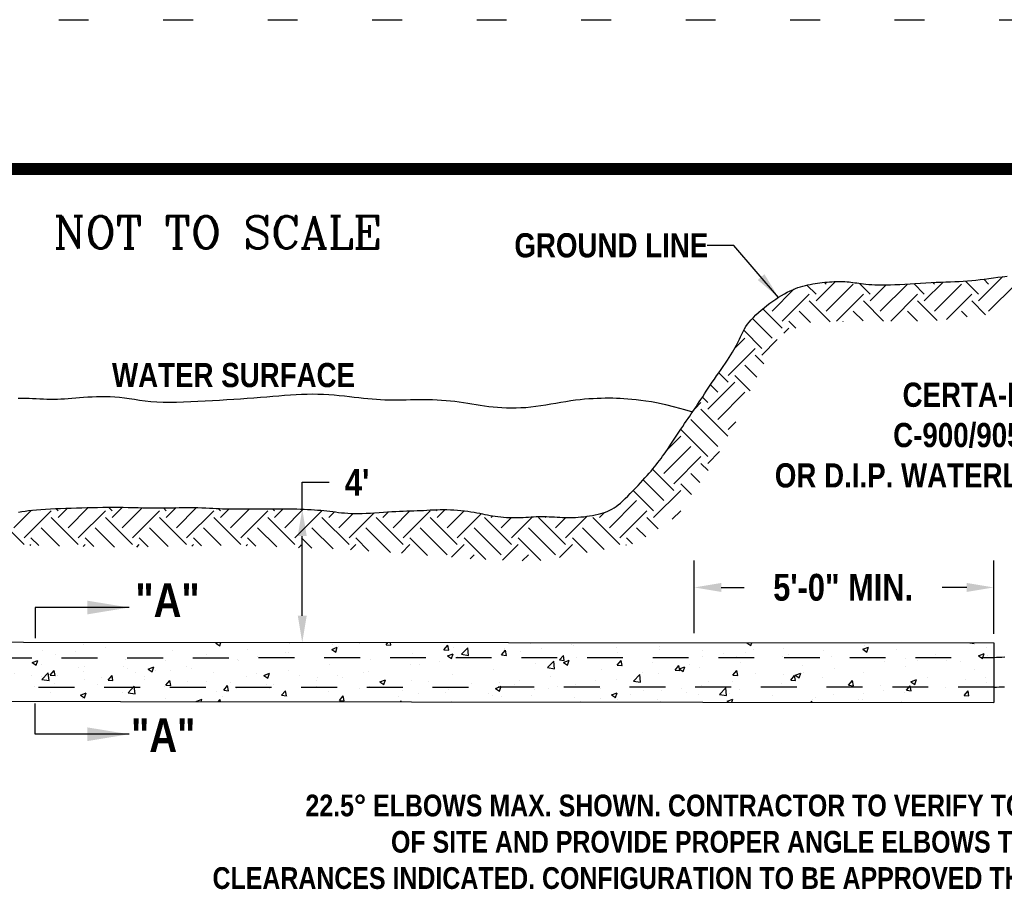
# Model space of a CAD drawing. Header units: feet. Extents: x -0.2 to 9, y 0.5 to 11.5.
# Tile 173 of 174: x 3.9 to 7.2, y 8.5 to 11.5. Entities that reach past the tile are written whole.
import ezdxf

# ---------------------------------------------------------------- set-up
doc = ezdxf.new("R2010")
doc.units = ezdxf.units.FT
doc.header["$MEASUREMENT"] = 0
for name, pattern in [('ACAD_ISO02W100', [15, 12, -3]), ('DOT2', [0.125, 0, -0.125]), ('PHANTOM2', [1.25, 0.625, -0.125, 0.125, -0.125, 0.125, -0.125])]:
    doc.linetypes.add(name, pattern=pattern)
doc.layers.get('0').update_dxf_attribs({"linetype": 'CONTINUOUS'})
doc.layers.get('DEFPOINTS').update_dxf_attribs({"linetype": 'CONTINUOUS'})
for name, color, linetype in [('BORDER', 7, 'CONTINUOUS'), ('CONCRETE', 7, 'CONTINUOUS'), ('CREEKS', 7, 'CONTINUOUS'), ('DIMENSIONS', 7, 'CONTINUOUS'), ('EARTH', 7, 'CONTINUOUS'), ('PIPE6', 7, 'PHANTOM2'), ('TEXT', 7, 'CONTINUOUS')]:
    doc.layers.add(name, color=color, linetype=linetype)
doc.styles.add('ROMANS', font='romans.shx')
doc.styles.add('STYLE3', font='romanc.shx')
doc.styles.add('TECHNICAL', font='techb___.ttf')
doc.dimstyles.new('DIMFALT', dxfattribs={"dimtxt": 0.18, "dimasz": 0.18, "dimexe": 0.18, "dimexo": 0.0625, "dimgap": 0.09, "dimtad": 0, "dimdec": 4, "dimzin": 0, "dimdsep": 46, "dimtxsty": 'ROMANS', "dimcen": 0.09, "dimadec": 0, "dimazin": 0, "dimtfac": 1, "dimtdec": 4, "dimtofl": 0, "dimtmove": 2, "dimatfit": 3, "dimfxl": 1, "dimtolj": 1, "dimtzin": 0, "dimarcsym": 0})
doc.dimstyles.get("Standard").update_dxf_attribs({"dimtxt": 0.18, "dimasz": 0.18, "dimexe": 0.18, "dimexo": 0.0625, "dimgap": 0.09, "dimtad": 0, "dimtih": 1, "dimtoh": 1, "dimdec": 4, "dimzin": 0, "dimdsep": 46, "dimtxsty": 'Standard', "dimcen": 0.09, "dimadec": 0, "dimazin": 0, "dimtfac": 1, "dimtdec": 4, "dimtofl": 0, "dimtmove": 0, "dimatfit": 3, "dimfxl": 1, "dimtolj": 1, "dimtzin": 0, "dimarcsym": 0})

# ---------------------------------------------------------------- blocks, each defined once
blk = doc.blocks.new('*X0')
at = {"color": 0}
for p, q in [((19.6487, 13.2583), (19.5973, 13.3096)), ((19.6487, 13.2317), (19.7441, 13.3271)), ((19.6885, 13.298), (19.6694, 13.3172)), ((18.84, 13.192), (18.926, 13.278)), ((19.0123, 13.2583), (18.9768, 13.2938)), ((19.0123, 13.2317), (19.0883, 13.3077)), ((19.0521, 13.298), (19.0454, 13.3047)), ((19.0521, 13.192), (19.1582, 13.298)), ((19.2245, 13.2583), (19.182, 13.3007)), ((19.2245, 13.2317), (19.2876, 13.2948)), ((19.2642, 13.192), (19.3703, 13.298)), ((19.4366, 13.2583), (19.3953, 13.2996)), ((19.4366, 13.2317), (19.5108, 13.3059)), ((19.4764, 13.298), (19.4703, 13.3041)), ((19.4764, 13.192), (19.5824, 13.298)), ((19.6885, 13.192), (19.7946, 13.298)), ((18.8798, 13.1522), (18.9858, 13.2583)), ((19.0676, 13.15), (18.9858, 13.2317)), ((19.0919, 13.1522), (19.1979, 13.2583)), ((19.2767, 13.153), (19.1979, 13.2317)), ((19.3048, 13.1529), (19.4101, 13.2583)), ((19.4869, 13.1549), (19.4101, 13.2317)), ((19.5236, 13.1596), (19.6222, 13.2583)), ((19.6761, 13.1779), (19.6222, 13.2317)), ((18.8798, 13.1257), (18.804, 13.2014)), ((18.84, 13.0859), (18.7629, 13.163)), ((18.9908, 13.1472), (18.946, 13.192)), ((19.1968, 13.1533), (19.1582, 13.192)), ((19.4097, 13.1526), (19.3703, 13.192)), ((19.6045, 13.1699), (19.5824, 13.192)), ((18.8002, 13.0461), (18.7292, 13.1171)), ((18.8861, 13.1055), (18.9063, 13.1257)), ((18.9335, 13.1249), (18.9063, 13.1522)), ((19.1188, 13.1518), (19.1184, 13.1522)), ((18.6935, 13.0454), (18.7339, 13.0859)), ((18.8002, 13.0196), (18.8607, 13.0801)), ((18.6676, 12.9401), (18.7737, 13.0461)), ((18.808, 12.9853), (18.7737, 13.0196)), ((18.7802, 12.9335), (18.7339, 12.9798)), ((18.6676, 12.9135), (18.6312, 12.9499)), ((18.7548, 12.8794), (18.6941, 12.9401)), ((18.5881, 12.8075), (18.6941, 12.9135)), ((18.6278, 12.8738), (18.5988, 12.9028)), ((18.5881, 12.834), (18.5671, 12.8549)), ((18.6278, 12.7677), (18.7339, 12.8738)), ((18.537, 12.8094), (18.5616, 12.834)), ((18.6672, 12.7018), (18.5616, 12.8075)), ((18.6278, 12.6616), (18.5218, 12.7677)), ((18.6676, 12.7279), (18.6977, 12.7581)), ((18.4277, 12.6471), (18.482, 12.7014)), ((18.5881, 12.6219), (18.482, 12.7279)), ((18.4157, 12.5556), (18.5218, 12.6616)), ((18.4555, 12.5158), (18.5616, 12.6219)), ((18.5881, 12.5953), (18.6347, 12.6419)), ((18.5893, 12.5676), (18.5616, 12.5953)), ((18.4555, 12.4893), (18.3721, 12.5727)), ((18.5571, 12.5202), (18.5218, 12.5556)), ((18.4157, 12.4495), (18.3346, 12.5306)), ((18.5249, 12.4729), (18.482, 12.5158)), ((18.3759, 12.4097), (18.2963, 12.4893)), ((18.3759, 12.3832), (18.482, 12.4893)), ((16.0823, 12.3434), (16.1611, 12.4223)), ((16.2546, 12.4097), (16.2407, 12.4237)), ((16.2546, 12.3832), (16.2947, 12.4233)), ((16.2944, 12.3434), (16.3726, 12.4216)), ((16.4667, 12.3832), (16.5054, 12.4219)), ((16.5065, 12.3434), (16.5851, 12.422)), ((18.2036, 12.3434), (18.3096, 12.4495)), ((15.9099, 12.2771), (15.8038, 12.3832)), ((15.8701, 12.3434), (15.9385, 12.4118)), ((15.9099, 12.3037), (16.016, 12.4097)), ((16.122, 12.2771), (16.016, 12.3832)), ((16.0425, 12.4097), (16.034, 12.4182)), ((16.0425, 12.3832), (16.0791, 12.4198)), ((16.122, 12.3037), (16.2281, 12.4097)), ((16.3342, 12.2771), (16.2281, 12.3832)), ((16.3342, 12.3037), (16.4402, 12.4097)), ((16.5463, 12.2771), (16.4402, 12.3832)), ((16.4667, 12.4097), (16.4552, 12.4213)), ((16.5463, 12.3037), (16.6524, 12.4097)), ((16.7584, 12.2771), (16.6524, 12.3832)), ((16.6789, 12.4097), (16.6701, 12.4186)), ((16.6789, 12.3832), (16.7129, 12.4173)), ((16.7187, 12.3434), (16.7928, 12.4176)), ((16.7584, 12.3037), (16.8645, 12.4097)), ((16.9706, 12.2771), (16.8645, 12.3832)), ((16.891, 12.4097), (16.8833, 12.4175)), ((16.891, 12.3832), (16.9251, 12.4173)), ((16.9308, 12.3434), (16.9967, 12.4093)), ((16.9957, 12.3288), (17.0766, 12.4097)), ((16.9967, 12.4093), (17.0034, 12.416)), ((17.1827, 12.2771), (17.0766, 12.3832)), ((17.1031, 12.3832), (17.1254, 12.4055)), ((17.1429, 12.3434), (17.1985, 12.3991)), ((17.1827, 12.3037), (17.2807, 12.4017)), ((17.3948, 12.2771), (17.2888, 12.3832)), ((17.3153, 12.3832), (17.3378, 12.4057)), ((17.3551, 12.3434), (17.421, 12.4094)), ((17.3948, 12.3037), (17.5009, 12.4097)), ((17.607, 12.2771), (17.5009, 12.3832)), ((17.5274, 12.4097), (17.5233, 12.4139)), ((17.5274, 12.3832), (17.5587, 12.4145)), ((17.5672, 12.3434), (17.6332, 12.4095)), ((17.607, 12.3037), (17.7017, 12.3984)), ((17.8191, 12.2771), (17.713, 12.3832)), ((17.7395, 12.3832), (17.7462, 12.3899)), ((17.7793, 12.3434), (17.8189, 12.383)), ((17.8191, 12.3037), (17.9015, 12.3861)), ((18.0312, 12.2771), (17.9252, 12.3832)), ((17.9517, 12.3832), (17.9554, 12.3869)), ((17.9914, 12.3434), (18.0316, 12.3836)), ((18.0312, 12.3037), (18.1159, 12.3883)), ((18.2434, 12.2771), (18.1373, 12.3832)), ((18.1638, 12.3832), (18.1839, 12.4033)), ((18.2434, 12.3037), (18.3494, 12.4097)), ((18.3934, 12.3392), (18.3494, 12.3832)), ((18.4491, 12.3768), (18.482, 12.4098)), ((16.0479, 12.2717), (15.9762, 12.3434)), ((16.264, 12.2677), (16.1883, 12.3434)), ((16.4743, 12.2696), (16.4005, 12.3434)), ((16.6824, 12.2736), (16.6126, 12.3434)), ((16.9003, 12.2679), (16.8247, 12.3434)), ((16.9706, 12.3037), (16.9957, 12.3288)), ((17.12, 12.2603), (17.0369, 12.3434)), ((17.3457, 12.2467), (17.249, 12.3434)), ((17.5672, 12.2374), (17.4611, 12.3434)), ((17.7793, 12.2374), (17.6733, 12.3434)), ((17.9914, 12.2374), (17.8854, 12.3434)), ((18.1829, 12.2581), (18.0975, 12.3434)), ((18.3459, 12.3072), (18.3096, 12.3434)), ((15.9331, 12.2738), (15.9364, 12.2771)), ((15.9669, 12.2732), (15.9364, 12.3037)), ((16.1414, 12.27), (16.1486, 12.2771)), ((16.183, 12.2692), (16.1486, 12.3037)), ((16.3508, 12.2672), (16.3607, 12.2771)), ((16.3962, 12.2681), (16.3607, 12.3037)), ((16.5671, 12.2714), (16.5728, 12.2771)), ((16.6044, 12.2721), (16.5728, 12.3037)), ((16.7799, 12.2721), (16.7849, 12.2771)), ((16.8179, 12.2707), (16.7849, 12.3037)), ((16.9849, 12.265), (16.9951, 12.2752)), ((16.9951, 12.2752), (16.9971, 12.2771)), ((17.0376, 12.2631), (16.9971, 12.3037)), ((17.1885, 12.2564), (17.2092, 12.2771)), ((17.2609, 12.252), (17.2092, 12.3037)), ((17.3877, 12.2435), (17.4213, 12.2771)), ((17.4899, 12.2351), (17.4213, 12.3037)), ((17.5838, 12.2274), (17.6335, 12.2771)), ((17.7188, 12.2184), (17.6335, 12.3037)), ((17.7844, 12.2159), (17.8456, 12.2771)), ((17.9346, 12.2147), (17.8456, 12.3037)), ((18.0078, 12.2272), (18.0577, 12.2771)), ((18.1158, 12.2456), (18.0577, 12.3037)), ((18.2683, 12.2756), (18.2699, 12.2771)), ((18.2929, 12.2806), (18.2699, 12.3037)), ((17.6573, 12.2214), (17.6733, 12.2374)), ((17.8611, 12.2131), (17.8854, 12.2374))]:
    blk.add_line(p, q, dxfattribs=at)
blk = doc.blocks.new('*X1')
at = {"color": 0}
for p, q in [((2.043, 7.9912), (2.043, 7.9912)), ((2.4787, 7.9974), (2.4896, 8.0016)), ((2.4787, 7.9974), (2.4937, 7.9873)), ((2.4937, 7.9873), (2.4984, 8.0016)), ((2.5028, 7.9928), (2.5028, 7.9928)), ((2.5482, 7.9916), (2.5565, 8.0015)), ((2.5482, 7.9916), (2.5662, 7.9901)), ((2.5662, 7.9901), (2.5641, 8.0015)), ((2.7634, 7.9728), (2.7779, 7.9901)), ((2.7814, 7.9712), (2.7779, 7.9901)), ((3.369, 7.9989), (3.369, 7.9989)), ((3.4314, 7.9975), (3.4314, 7.9975)), ((3.9646, 7.9927), (3.9646, 7.9927)), ((4.4554, 7.9981), (4.461, 8.0002)), ((4.4554, 7.9981), (4.4703, 7.988)), ((4.4688, 7.9987), (4.4688, 7.9987)), ((4.4703, 7.988), (4.4744, 8.0002)), ((4.7297, 7.9973), (4.7297, 7.9973)), ((4.8906, 7.9929), (4.8906, 7.9929)), ((4.9884, 7.9962), (4.9884, 7.9962)), ((5.0888, 7.9914), (5.0958, 7.9998)), ((5.0888, 7.9914), (5.1067, 7.9898)), ((5.1067, 7.9898), (5.1049, 7.9998)), ((5.3039, 7.9726), (5.3184, 7.9898)), ((5.3219, 7.971), (5.3184, 7.9898)), ((5.6246, 7.9956), (5.6246, 7.9956)), ((5.7795, 7.9924), (5.7795, 7.9924)), ((6.432, 7.9987), (6.4323, 7.9988)), ((6.432, 7.9987), (6.4469, 7.9886)), ((6.4469, 7.9886), (6.4503, 7.9988)), ((6.6464, 7.9986), (6.6464, 7.9986)), ((6.8698, 7.9893), (6.8698, 7.9893)), ((7.2618, 7.9983), (7.2773, 7.9959)), ((7.2773, 7.9959), (7.277, 7.9983)), ((1.9461, 7.9576), (1.9461, 7.9576)), ((2.0203, 7.9581), (2.0203, 7.9581)), ((2.1952, 7.9882), (2.1952, 7.9882)), ((2.1997, 7.9529), (2.1997, 7.9529)), ((2.2031, 7.9844), (2.2031, 7.9844)), ((2.2779, 7.9603), (2.2779, 7.9603)), ((2.3133, 7.9678), (2.3133, 7.9678)), ((2.3633, 7.9776), (2.3633, 7.9776)), ((2.4338, 7.9828), (2.4338, 7.9828)), ((2.5234, 7.9709), (2.5234, 7.9709)), ((2.617, 7.9824), (2.617, 7.9824)), ((2.6836, 7.9641), (2.6836, 7.9641)), ((2.7634, 7.9728), (2.7814, 7.9713)), ((2.8437, 7.9573), (2.8437, 7.9573)), ((2.9099, 7.9734), (2.9309, 7.9814)), ((2.9099, 7.9734), (2.9248, 7.9633)), ((2.9248, 7.9633), (2.9309, 7.9814)), ((2.9786, 7.954), (2.9931, 7.9712)), ((2.9786, 7.954), (2.9965, 7.9524)), ((2.9965, 7.9524), (2.9931, 7.9712)), ((3.0455, 7.9669), (3.0455, 7.9669)), ((3.1679, 7.9618), (3.1913, 7.9861)), ((3.1679, 7.9618), (3.1946, 7.9576)), ((3.1802, 7.974), (3.1802, 7.974)), ((3.1946, 7.9576), (3.1913, 7.9861)), ((3.1938, 7.9352), (3.2082, 7.9524)), ((3.1971, 7.9861), (3.1971, 7.9861)), ((3.2117, 7.9336), (3.2082, 7.9524)), ((3.2553, 7.9839), (3.2553, 7.9839)), ((3.2565, 7.9675), (3.2565, 7.9675)), ((3.341, 7.9494), (3.362, 7.9574)), ((3.3559, 7.9393), (3.362, 7.9574)), ((3.8106, 7.9716), (3.8106, 7.9716)), ((3.8577, 7.9553), (3.8577, 7.9553)), ((3.9328, 7.9652), (3.9328, 7.9652)), ((4.0464, 7.9801), (4.0464, 7.9801)), ((4.2938, 7.9686), (4.2938, 7.9686)), ((4.4224, 7.9556), (4.4224, 7.9556)), ((4.5739, 7.9748), (4.5739, 7.9748)), ((4.7156, 7.9628), (4.7156, 7.9628)), ((4.7239, 7.9614), (4.7239, 7.9614)), ((4.8865, 7.974), (4.9075, 7.9821)), ((4.8865, 7.974), (4.9014, 7.964)), ((4.9014, 7.964), (4.9075, 7.9821)), ((4.9133, 7.9863), (4.9133, 7.9863)), ((5.1874, 7.9603), (5.1874, 7.9603)), ((5.3039, 7.9726), (5.3219, 7.971)), ((5.3176, 7.95), (5.3386, 7.9581)), ((5.3326, 7.9399), (5.3386, 7.9581)), ((5.3415, 7.9814), (5.3415, 7.9814)), ((5.3693, 7.9561), (5.3927, 7.9804)), ((5.3693, 7.9561), (5.396, 7.9519)), ((5.396, 7.9519), (5.3927, 7.9804)), ((5.5191, 7.9537), (5.5336, 7.971)), ((5.5191, 7.9537), (5.537, 7.9522)), ((5.53, 7.978), (5.53, 7.978)), ((5.537, 7.9522), (5.5336, 7.971)), ((5.5908, 7.9676), (5.5908, 7.9676)), ((5.6659, 7.9775), (5.6659, 7.9775)), ((5.7848, 7.9888), (5.7848, 7.9888)), ((5.9449, 7.9821), (5.9449, 7.9821)), ((5.9507, 7.9636), (5.9507, 7.9636)), ((6.1051, 7.9753), (6.1051, 7.9753)), ((6.1065, 7.9861), (6.1065, 7.9861)), ((6.2652, 7.9685), (6.2652, 7.9685)), ((6.3433, 7.9587), (6.3433, 7.9587)), ((6.4254, 7.9618), (6.4254, 7.9618)), ((6.457, 7.9737), (6.457, 7.9737)), ((6.5673, 7.9792), (6.5673, 7.9792)), ((6.5855, 7.955), (6.5855, 7.955)), ((6.7183, 7.9701), (6.7183, 7.9701)), ((6.8631, 7.9747), (6.8841, 7.9828)), ((6.8631, 7.9747), (6.878, 7.9646)), ((6.878, 7.9646), (6.8841, 7.9827)), ((6.9891, 7.9734), (6.9891, 7.9734)), ((7.1344, 7.9549), (7.1344, 7.9549)), ((7.2943, 7.9507), (7.3153, 7.9587)), ((7.3092, 7.9406), (7.3153, 7.9587)), ((7.3239, 7.9799), (7.3239, 7.9799)), ((1.9351, 7.918), (1.9351, 7.918)), ((1.9724, 7.92), (1.9724, 7.92)), ((2.1062, 7.9509), (2.1062, 7.9509)), ((2.1246, 7.943), (2.1246, 7.943)), ((2.1264, 7.9411), (2.1264, 7.9411)), ((2.2664, 7.9441), (2.2664, 7.9441)), ((2.2671, 7.9223), (2.2671, 7.9223)), ((2.4265, 7.9373), (2.4265, 7.9373)), ((2.4421, 7.9523), (2.4421, 7.9523)), ((2.5867, 7.9306), (2.5867, 7.9306)), ((2.7357, 7.9233), (2.7357, 7.9233)), ((2.7468, 7.9238), (2.7468, 7.9238)), ((2.8021, 7.9242), (2.8021, 7.9242)), ((2.8772, 7.9341), (2.8772, 7.9341)), ((2.8915, 7.9458), (2.8915, 7.9458)), ((2.907, 7.917), (2.907, 7.917)), ((2.9908, 7.9491), (2.9908, 7.9491)), ((3.0039, 7.9506), (3.0039, 7.9506)), ((3.0815, 7.9374), (3.0815, 7.9374)), ((3.164, 7.9438), (3.164, 7.9438)), ((3.1938, 7.9352), (3.2117, 7.9336)), ((3.3241, 7.937), (3.3241, 7.937)), ((3.341, 7.9494), (3.3559, 7.9393)), ((3.409, 7.9163), (3.4234, 7.9336)), ((3.409, 7.9163), (3.4269, 7.9148)), ((3.4269, 7.9148), (3.4234, 7.9336)), ((3.4843, 7.9303), (3.4843, 7.9303)), ((3.4881, 7.9121), (3.5114, 7.9365)), ((3.5033, 7.9299), (3.5033, 7.9299)), ((3.5148, 7.908), (3.5114, 7.9365)), ((3.6444, 7.9235), (3.6444, 7.9235)), ((3.6548, 7.9491), (3.6548, 7.9491)), ((3.6682, 7.9303), (3.6682, 7.9303)), ((3.7721, 7.9253), (3.7932, 7.9334)), ((3.7721, 7.9253), (3.7871, 7.9153)), ((3.7871, 7.9153), (3.7932, 7.9334)), ((3.8046, 7.9167), (3.8046, 7.9167)), ((4.1188, 7.9386), (4.1188, 7.9386)), ((4.2683, 7.9345), (4.2683, 7.9345)), ((4.5351, 7.9365), (4.5351, 7.9365)), ((4.5406, 7.9328), (4.5406, 7.9328)), ((4.6102, 7.9464), (4.6102, 7.9464)), ((4.8801, 7.9186), (4.8801, 7.9186)), ((5.0316, 7.9378), (5.0316, 7.9378)), ((5.1801, 7.9179), (5.1801, 7.9179)), ((5.2126, 7.9178), (5.2126, 7.9178)), ((5.2877, 7.9277), (5.2877, 7.9277)), ((5.3176, 7.95), (5.3326, 7.9399)), ((5.355, 7.9479), (5.355, 7.9479)), ((5.4013, 7.9426), (5.4013, 7.9426)), ((5.6452, 7.9232), (5.6452, 7.9232)), ((5.6895, 7.9064), (5.7129, 7.9308)), ((5.7162, 7.9023), (5.7129, 7.9308)), ((5.7343, 7.9349), (5.7488, 7.9522)), ((5.7343, 7.9349), (5.7522, 7.9333)), ((5.7522, 7.9333), (5.7488, 7.9522)), ((5.7488, 7.926), (5.7698, 7.934)), ((5.7488, 7.926), (5.7637, 7.9159)), ((5.7637, 7.9159), (5.7698, 7.934)), ((5.7992, 7.9444), (5.7992, 7.9444)), ((5.9495, 7.9161), (5.9639, 7.9333)), ((5.9495, 7.9161), (5.9674, 7.9145)), ((5.9674, 7.9145), (5.9639, 7.9333)), ((6.0788, 7.9239), (6.0788, 7.9239)), ((6.2174, 7.9191), (6.2174, 7.9191)), ((6.2682, 7.9488), (6.2682, 7.9488)), ((6.3924, 7.9491), (6.3924, 7.9491)), ((6.4085, 7.9265), (6.4085, 7.9265)), ((6.5643, 7.949), (6.5643, 7.949)), ((6.7456, 7.9482), (6.7456, 7.9482)), ((6.8142, 7.9433), (6.8142, 7.9433)), ((6.9058, 7.9415), (6.9058, 7.9415)), ((6.9457, 7.9301), (6.9457, 7.9301)), ((7.0208, 7.94), (7.0208, 7.94)), ((7.0659, 7.9347), (7.0659, 7.9347)), ((7.176, 7.9331), (7.176, 7.9331)), ((7.2261, 7.9279), (7.2261, 7.9279)), ((7.2943, 7.9507), (7.3092, 7.9406)), ((7.3276, 7.9523), (7.3276, 7.9523)), ((2.0921, 7.8923), (2.0921, 7.8923)), ((2.2267, 7.9006), (2.2477, 7.9087)), ((2.2267, 7.9006), (2.2416, 7.8906)), ((2.2416, 7.8906), (2.2477, 7.9087)), ((2.4301, 7.883), (2.4301, 7.883)), ((2.499, 7.8843), (2.499, 7.8843)), ((2.5841, 7.9041), (2.5841, 7.9041)), ((2.6126, 7.8993), (2.6126, 7.8993)), ((2.6578, 7.8766), (2.6788, 7.8847)), ((2.6727, 7.8666), (2.6788, 7.8847)), ((2.9065, 7.9074), (2.9065, 7.9074)), ((3.0671, 7.9103), (3.0671, 7.9103)), ((3.1934, 7.8862), (3.1934, 7.8862)), ((3.2273, 7.9035), (3.2273, 7.9035)), ((3.29, 7.8805), (3.29, 7.8805)), ((3.3492, 7.9087), (3.3492, 7.9087)), ((3.3874, 7.8967), (3.3874, 7.8967)), ((3.4795, 7.9055), (3.4795, 7.9055)), ((3.4881, 7.9121), (3.5148, 7.908)), ((3.5475, 7.89), (3.5475, 7.89)), ((3.5546, 7.9154), (3.5546, 7.9154)), ((3.6241, 7.8975), (3.6386, 7.9148)), ((3.6241, 7.8975), (3.6421, 7.8959)), ((3.6421, 7.8959), (3.6386, 7.9148)), ((3.7077, 7.8832), (3.7077, 7.8832)), ((3.8082, 7.8624), (3.8316, 7.8868)), ((3.8349, 7.8583), (3.8316, 7.8868)), ((3.8393, 7.8787), (3.8538, 7.8959)), ((3.8572, 7.8771), (3.8538, 7.8959)), ((3.9439, 7.9086), (3.9439, 7.9086)), ((3.961, 7.8928), (3.961, 7.8928)), ((3.9647, 7.91), (3.9647, 7.91)), ((4.1125, 7.912), (4.1125, 7.912)), ((4.1249, 7.9032), (4.1249, 7.9032)), ((4.157, 7.8867), (4.157, 7.8867)), ((4.2033, 7.9013), (4.2243, 7.9094)), ((4.2033, 7.9013), (4.2182, 7.8912)), ((4.2182, 7.8912), (4.2243, 7.9094)), ((4.2321, 7.8966), (4.2321, 7.8966)), ((4.285, 7.8964), (4.285, 7.8964)), ((4.3457, 7.9116), (4.3457, 7.9116)), ((4.3657, 7.9028), (4.3657, 7.9028)), ((4.4452, 7.8897), (4.4452, 7.8897)), ((4.6053, 7.8829), (4.6053, 7.8829)), ((4.6344, 7.8773), (4.6554, 7.8853)), ((4.6494, 7.8672), (4.6554, 7.8853)), ((4.7261, 7.8975), (4.7261, 7.8975)), ((5.0051, 7.8879), (5.0051, 7.8879)), ((5.0231, 7.8928), (5.0231, 7.8928)), ((5.3378, 7.8815), (5.3378, 7.8815)), ((5.4894, 7.9008), (5.4894, 7.9008)), ((5.6895, 7.9064), (5.7162, 7.9023)), ((5.89, 7.899), (5.89, 7.899)), ((5.9652, 7.9089), (5.9652, 7.9089)), ((6.0097, 7.8567), (6.033, 7.8811)), ((6.0364, 7.8526), (6.033, 7.8811)), ((6.0425, 7.8891), (6.0425, 7.8891)), ((6.1029, 7.8862), (6.1029, 7.8862)), ((6.1646, 7.8973), (6.1791, 7.9145)), ((6.1646, 7.8973), (6.1826, 7.8957)), ((6.1826, 7.8957), (6.1791, 7.9145)), ((6.1799, 7.902), (6.2009, 7.91)), ((6.1799, 7.902), (6.1948, 7.8919)), ((6.1948, 7.8919), (6.2009, 7.91)), ((6.2569, 7.9073), (6.2569, 7.9073)), ((6.3798, 7.8784), (6.3943, 7.8957)), ((6.3978, 7.8769), (6.3943, 7.8957)), ((6.4643, 7.8833), (6.4643, 7.8833)), ((6.5675, 7.8803), (6.5675, 7.8803)), ((6.611, 7.8779), (6.6321, 7.886)), ((6.626, 7.8679), (6.6321, 7.886)), ((6.6392, 7.9133), (6.6392, 7.9133)), ((6.6426, 7.8902), (6.6426, 7.8902)), ((6.7562, 7.9051), (6.7562, 7.9051)), ((6.8662, 7.8895), (6.8662, 7.8895)), ((7.022, 7.912), (7.022, 7.912)), ((7.2787, 7.8984), (7.2787, 7.8984)), ((1.9316, 7.8233), (1.9503, 7.8428)), ((1.9537, 7.8143), (1.9504, 7.8428)), ((2.2344, 7.8495), (2.2344, 7.8495)), ((2.2743, 7.8605), (2.2743, 7.8605)), ((2.4239, 7.8744), (2.4239, 7.8744)), ((2.5566, 7.8473), (2.5566, 7.8473)), ((2.6578, 7.8766), (2.6727, 7.8666)), ((2.7316, 7.8774), (2.7316, 7.8774)), ((2.8878, 7.8459), (2.8878, 7.8459)), ((3.0419, 7.867), (3.0419, 7.867)), ((3.0889, 7.8526), (3.1099, 7.8607)), ((3.0889, 7.8526), (3.1039, 7.8425)), ((3.1013, 7.8557), (3.1013, 7.8557)), ((3.1039, 7.8425), (3.11, 7.8607)), ((3.1764, 7.8656), (3.1764, 7.8656)), ((3.594, 7.8485), (3.594, 7.8485)), ((3.6511, 7.8492), (3.6511, 7.8492)), ((3.7689, 7.8786), (3.7689, 7.8786)), ((3.807, 7.8717), (3.807, 7.8717)), ((3.8082, 7.8624), (3.8349, 7.8583)), ((3.8393, 7.8787), (3.8572, 7.8771)), ((3.8539, 7.8468), (3.8539, 7.8468)), ((3.8678, 7.8764), (3.8678, 7.8764)), ((3.9675, 7.8618), (3.9675, 7.8618)), ((4.0158, 7.8427), (4.0158, 7.8427)), ((4.028, 7.8697), (4.028, 7.8697)), ((4.0545, 7.8599), (4.069, 7.8771)), ((4.0545, 7.8599), (4.0724, 7.8583)), ((4.0724, 7.8583), (4.069, 7.8771)), ((4.1881, 7.8629), (4.1881, 7.8629)), ((4.1907, 7.8727), (4.1907, 7.8727)), ((4.2697, 7.841), (4.2841, 7.8583)), ((4.2876, 7.8395), (4.2841, 7.8583)), ((4.3483, 7.8561), (4.3483, 7.8561)), ((4.4187, 7.8558), (4.4187, 7.8558)), ((4.5084, 7.8494), (4.5084, 7.8494)), ((4.5702, 7.875), (4.5702, 7.875)), ((4.6344, 7.8773), (4.6494, 7.8672)), ((4.6449, 7.8431), (4.6449, 7.8431)), ((4.6686, 7.8426), (4.6686, 7.8426)), ((4.7655, 7.8761), (4.7655, 7.8761)), ((4.8302, 7.8579), (4.8302, 7.8579)), ((4.8344, 7.868), (4.8344, 7.868)), ((4.9095, 7.8779), (4.9095, 7.8779)), ((4.9256, 7.8694), (4.9256, 7.8694)), ((5.0656, 7.8532), (5.0866, 7.8613)), ((5.0656, 7.8532), (5.0805, 7.8432)), ((5.0805, 7.8432), (5.0866, 7.8613)), ((5.0858, 7.8626), (5.0858, 7.8626)), ((5.1838, 7.8604), (5.1838, 7.8604)), ((5.2459, 7.8558), (5.2459, 7.8558)), ((5.4061, 7.8491), (5.4061, 7.8491)), ((5.5119, 7.8493), (5.5119, 7.8493)), ((5.587, 7.8591), (5.587, 7.8591)), ((5.7006, 7.8741), (5.7006, 7.8741)), ((5.7956, 7.8445), (5.7956, 7.8445)), ((5.8675, 7.859), (5.8675, 7.859)), ((5.9471, 7.8637), (5.9471, 7.8637)), ((6.0097, 7.8567), (6.0364, 7.8526)), ((6.2893, 7.8532), (6.2893, 7.8532)), ((6.378, 7.8554), (6.378, 7.8554)), ((6.3798, 7.8784), (6.3978, 7.8769)), ((6.5606, 7.8492), (6.5606, 7.8492)), ((6.595, 7.8596), (6.6095, 7.8769)), ((6.595, 7.8596), (6.6129, 7.858)), ((6.6129, 7.858), (6.6095, 7.8768)), ((6.611, 7.8779), (6.626, 7.8679)), ((6.7147, 7.8703), (6.7147, 7.8703)), ((6.8102, 7.8408), (6.8246, 7.858)), ((6.8281, 7.8392), (6.8246, 7.858)), ((7.0422, 7.8539), (7.0632, 7.862)), ((7.0422, 7.8539), (7.0571, 7.8438)), ((7.0571, 7.8438), (7.0632, 7.862)), ((7.1037, 7.8684), (7.1037, 7.8684)), ((7.245, 7.8616), (7.245, 7.8616)), ((7.3201, 7.8714), (7.3201, 7.8714)), ((7.3239, 7.8524), (7.3239, 7.8524)), ((1.9316, 7.8178), (1.9537, 7.8144)), ((1.9443, 7.8225), (1.9588, 7.8397)), ((1.9443, 7.8225), (1.9623, 7.8209)), ((1.9623, 7.8209), (1.9588, 7.8397)), ((1.9687, 7.8201), (1.9687, 7.8201)), ((1.9746, 7.8039), (1.9956, 7.812)), ((1.9833, 7.8387), (1.9833, 7.8387)), ((1.9895, 7.7938), (1.9956, 7.8119)), ((2.0457, 7.8247), (2.0457, 7.8247)), ((2.1208, 7.8345), (2.1208, 7.8345)), ((2.1228, 7.8413), (2.1228, 7.8413)), ((2.1434, 7.8319), (2.1434, 7.8319)), ((2.1595, 7.8036), (2.174, 7.8209)), ((2.1775, 7.8021), (2.174, 7.8209)), ((2.3036, 7.8251), (2.3036, 7.8251)), ((2.3817, 7.8173), (2.3817, 7.8173)), ((2.4637, 7.8184), (2.4637, 7.8184)), ((2.6239, 7.8116), (2.6239, 7.8116)), ((2.7231, 7.8059), (2.7231, 7.8059)), ((2.732, 7.8234), (2.732, 7.8234)), ((2.7982, 7.8158), (2.7982, 7.8158)), ((2.9119, 7.8308), (2.9119, 7.8308)), ((3.3456, 7.8089), (3.3456, 7.8089)), ((3.419, 7.8185), (3.419, 7.8185)), ((3.4996, 7.83), (3.4996, 7.83)), ((3.5201, 7.8286), (3.5411, 7.8366)), ((3.5201, 7.8286), (3.535, 7.8185)), ((3.535, 7.8185), (3.5411, 7.8366)), ((3.5893, 7.812), (3.5893, 7.812)), ((3.7788, 7.837), (3.7788, 7.837)), ((3.8408, 7.8127), (3.8408, 7.8127)), ((3.9512, 7.8045), (3.9722, 7.8126)), ((3.9662, 7.7945), (3.9722, 7.8126)), ((4.1089, 7.8122), (4.1089, 7.8122)), ((4.1284, 7.8128), (4.1518, 7.8371)), ((4.1284, 7.8128), (4.1551, 7.8087)), ((4.1551, 7.8086), (4.1518, 7.8371)), ((4.2647, 7.8346), (4.2647, 7.8346)), ((4.2697, 7.841), (4.2876, 7.8395)), ((4.4562, 7.8182), (4.4562, 7.8182)), ((4.4848, 7.8222), (4.4993, 7.8395)), ((4.4848, 7.8222), (4.5028, 7.8206)), ((4.5028, 7.8206), (4.4993, 7.8394)), ((4.5313, 7.8281), (4.5313, 7.8281)), ((4.6552, 7.8278), (4.6552, 7.8278)), ((4.7, 7.8034), (4.7145, 7.8206)), ((4.718, 7.8018), (4.7145, 7.8206)), ((4.8287, 7.8358), (4.8287, 7.8358)), ((4.8764, 7.8187), (4.8764, 7.8187)), ((4.9889, 7.8291), (4.9889, 7.8291)), ((5.028, 7.8379), (5.028, 7.8379)), ((5.149, 7.8223), (5.149, 7.8223)), ((5.2088, 7.8094), (5.2088, 7.8094)), ((5.3092, 7.8155), (5.3092, 7.8155)), ((5.3224, 7.8243), (5.3224, 7.8243)), ((5.4693, 7.8088), (5.4693, 7.8088)), ((5.4967, 7.8292), (5.5177, 7.8373)), ((5.4967, 7.8292), (5.5116, 7.8192)), ((5.5116, 7.8192), (5.5177, 7.8373)), ((5.5662, 7.8423), (5.5662, 7.8423)), ((5.6415, 7.8234), (5.6415, 7.8234)), ((5.6926, 7.829), (5.6926, 7.829)), ((5.7263, 7.8355), (5.7263, 7.8355)), ((5.8865, 7.8288), (5.8865, 7.8288)), ((5.9278, 7.8052), (5.9488, 7.8133)), ((5.9428, 7.7951), (5.9489, 7.8133)), ((6.0466, 7.822), (6.0466, 7.822)), ((6.1144, 7.8232), (6.1144, 7.8232)), ((6.1893, 7.8305), (6.1893, 7.8305)), ((6.2068, 7.8152), (6.2068, 7.8152)), ((6.2533, 7.8075), (6.2533, 7.8075)), ((6.2644, 7.8404), (6.2644, 7.8404)), ((6.3298, 7.8071), (6.3532, 7.8314)), ((6.3298, 7.8071), (6.3565, 7.803)), ((6.3565, 7.8029), (6.3532, 7.8314)), ((6.3669, 7.8085), (6.3669, 7.8085)), ((6.4048, 7.8267), (6.4048, 7.8267)), ((6.7538, 7.8083), (6.7538, 7.8083)), ((6.8102, 7.8408), (6.8281, 7.8392)), ((6.8668, 7.8118), (6.8668, 7.8118)), ((6.9288, 7.8383), (6.9288, 7.8383)), ((6.9419, 7.8217), (6.9419, 7.8217)), ((7.0184, 7.8121), (7.0184, 7.8121)), ((7.0254, 7.822), (7.0398, 7.8392)), ((7.0254, 7.822), (7.0433, 7.8204)), ((7.0433, 7.8204), (7.0398, 7.8392)), ((7.0555, 7.8366), (7.0555, 7.8366)), ((7.1724, 7.8332), (7.1724, 7.8332)), ((7.2405, 7.8031), (7.255, 7.8204)), ((7.2585, 7.8016), (7.255, 7.8204)), ((1.9746, 7.8039), (1.9895, 7.7938)), ((2.1595, 7.8036), (2.1774, 7.8021)), ((2.2067, 7.7873), (2.2067, 7.7873)), ((2.2602, 7.7824), (2.2705, 7.7932)), ((2.2718, 7.7824), (2.2705, 7.7932)), ((2.3747, 7.7848), (2.3892, 7.802)), ((2.3747, 7.7848), (2.3926, 7.7832)), ((2.3926, 7.7832), (2.3892, 7.802)), ((2.4119, 7.7822), (2.4267, 7.7879)), ((2.4248, 7.7822), (2.4268, 7.7879)), ((2.4265, 7.7831), (2.4265, 7.7831)), ((2.5805, 7.8042), (2.5805, 7.8042)), ((2.6033, 7.782), (2.6043, 7.7832)), ((2.6046, 7.782), (2.6043, 7.7832)), ((2.784, 7.8048), (2.784, 7.8048)), ((2.9442, 7.7981), (2.9442, 7.7981)), ((3.1043, 7.7913), (3.1043, 7.7913)), ((3.1898, 7.7864), (3.1898, 7.7864)), ((3.2441, 7.7885), (3.2441, 7.7885)), ((3.2645, 7.7845), (3.2645, 7.7845)), ((3.4006, 7.7872), (3.4006, 7.7872)), ((3.4757, 7.7971), (3.4757, 7.7971)), ((3.6659, 7.7827), (3.6659, 7.7827)), ((3.9512, 7.8045), (3.9661, 7.7945)), ((3.9573, 7.7929), (3.9573, 7.7929)), ((4.2668, 7.7933), (4.2668, 7.7933)), ((4.3824, 7.7805), (4.4034, 7.7886)), ((4.3824, 7.7805), (4.3834, 7.7798)), ((4.4004, 7.7798), (4.4034, 7.7886)), ((4.4645, 7.7797), (4.472, 7.7875)), ((4.4729, 7.7797), (4.472, 7.7875)), ((4.4803, 7.7978), (4.4803, 7.7978)), ((4.7, 7.8034), (4.718, 7.8018)), ((4.7224, 7.7976), (4.7224, 7.7976)), ((4.9152, 7.7846), (4.9297, 7.8018)), ((4.9152, 7.7846), (4.9331, 7.783)), ((4.9331, 7.783), (4.9297, 7.8018)), ((5.1337, 7.7995), (5.1337, 7.7995)), ((5.1414, 7.7789), (5.1448, 7.783)), ((5.1456, 7.7789), (5.1448, 7.783)), ((5.3342, 7.7817), (5.3342, 7.7817)), ((5.4857, 7.8009), (5.4857, 7.8009)), ((5.5176, 7.799), (5.5176, 7.799)), ((5.6295, 7.802), (5.6295, 7.802)), ((5.7896, 7.7952), (5.7896, 7.7952)), ((5.8111, 7.7807), (5.8111, 7.7807)), ((5.8862, 7.7906), (5.8862, 7.7906)), ((5.9278, 7.8052), (5.9428, 7.7951)), ((5.9394, 7.7932), (5.9394, 7.7932)), ((5.9497, 7.7885), (5.9497, 7.7885)), ((5.9998, 7.8056), (5.9998, 7.8056)), ((6.0993, 7.7863), (6.0993, 7.7863)), ((6.1099, 7.7817), (6.1099, 7.7817)), ((6.359, 7.7812), (6.38, 7.7892)), ((6.359, 7.7812), (6.3645, 7.7774)), ((6.376, 7.7774), (6.38, 7.7892)), ((6.5271, 7.8017), (6.5271, 7.8017)), ((6.5788, 7.7783), (6.5788, 7.7783)), ((6.6689, 7.7771), (6.6734, 7.7818)), ((6.6739, 7.7771), (6.6734, 7.7818)), ((6.6773, 7.7868), (6.6773, 7.7868)), ((6.6872, 7.7949), (6.6872, 7.7949)), ((6.8474, 7.7882), (6.8474, 7.7882)), ((6.8625, 7.7896), (6.8625, 7.7896)), ((7.0075, 7.7814), (7.0075, 7.7814)), ((7.2405, 7.8031), (7.2585, 7.8016))]:
    blk.add_line(p, q, dxfattribs=at)
blk = doc.blocks.new('*D9')
at = {"layer": 'DEFPOINTS', "color": 0, "transparency": 16777216}
for p in [(4.8157, 9.8604), (4.8235, 9.8604), (4.813, 9.4136)]:
    blk.add_point(p, dxfattribs=at)
at = {"layer": 'DIMENSIONS', "color": 0, "lineweight": -2, "transparency": 16777216}
for p, q in [((4.8157, 9.8604), (4.8157, 9.9504)), ((4.8157, 9.9504), (4.9057, 9.9504)), ((4.8157, 9.5036), (4.8157, 9.7704))]:
    blk.add_line(p, q, dxfattribs=at)
at = {"layer": 'DIMENSIONS', "color": 0, "transparency": 16777216}
for points in [[(4.8007, 9.7704), (4.8307, 9.7704), (4.8157, 9.8604)], [(4.8007, 9.5036), (4.8307, 9.5036), (4.8157, 9.4136)]]:
    blk.add_solid(points, dxfattribs=at)
at = {"layer": 'DIMENSIONS', "color": 7, "transparency": 16777216, "insert": (4.9996, 9.9504), "char_height": 0.09, "attachment_point": 5, "style": 'TECHNICAL'}
blk.add_mtext("\\A1;4'", dxfattribs=at)
blk = doc.blocks.new('*D12')
at = {"layer": 'DEFPOINTS', "color": 0, "transparency": 16777216}
for p in [(7.1318, 9.5981), (6.129, 9.4132), (7.1318, 9.4111)]:
    blk.add_point(p, dxfattribs=at)
at = {"layer": 'DIMENSIONS', "color": 0, "lineweight": -2, "transparency": 16777216}
for p, q in [((6.129, 9.4445), (6.129, 9.6881)), ((7.1318, 9.4423), (7.1318, 9.6881)), ((6.219, 9.5981), (6.2957, 9.5981)), ((7.0418, 9.5981), (6.9593, 9.5981))]:
    blk.add_line(p, q, dxfattribs=at)
at = {"layer": 'DIMENSIONS', "color": 0, "transparency": 16777216}
for points in [[(6.219, 9.6131), (6.219, 9.5831), (6.129, 9.5981)], [(7.0418, 9.6131), (7.0418, 9.5831), (7.1318, 9.5981)]]:
    blk.add_solid(points, dxfattribs=at)
at = {"layer": 'DIMENSIONS', "color": 7, "transparency": 16777216, "insert": (6.6275, 9.5981), "char_height": 0.09, "attachment_point": 5, "style": 'TECHNICAL'}
blk.add_mtext('\\A1;5\'-0" MIN.', dxfattribs=at)

msp = doc.modelspace()

# ---------------------------------------------------------------- linework, layer by layer
at = {"layer": 'BORDER', "const_width": 0.04}
msp.add_lwpolyline([(1, 1), (1, 11), (8.5, 11), (8.5, 1)], close=True, dxfattribs=at)
at = {"layer": 'CONCRETE'}
for points in [[(2.25452, 9.41547), (7.13228, 9.4121)], [(7.13228, 9.4121), (7.13228, 9.21233)], [(2.25496, 9.21822), (7.13228, 9.21233)]]:
    msp.add_lwpolyline(points, dxfattribs=at)
at = {"layer": 'CREEKS'}
msp.add_lwpolyline([(3.86423, 10.23195), (3.87628, 10.23229), (3.88834, 10.2323), (3.90039, 10.23204), (3.91242, 10.23159), (3.92443, 10.23102), (3.9364, 10.23041), (3.94833, 10.22984), (3.96022, 10.22938), (3.97204, 10.22911), (3.98381, 10.22909), (3.99558, 10.22931), (4.00741, 10.22974), (4.01938, 10.23035), (4.03153, 10.23111), (4.04395, 10.232), (4.05669, 10.23298), (4.06982, 10.23403), (4.08338, 10.23511), (4.09736, 10.23614), (4.11172, 10.23705), (4.12641, 10.23774), (4.14141, 10.23814), (4.15666, 10.23817), (4.17214, 10.23773), (4.1878, 10.23675), (4.20363, 10.23518), (4.21972, 10.23314), (4.2362, 10.23079), (4.25317, 10.2283), (4.27077, 10.22581), (4.28911, 10.2235), (4.3083, 10.22152), (4.32847, 10.22003), (4.3497, 10.21915), (4.37185, 10.21884), (4.39476, 10.21902), (4.41827, 10.21961), (4.4422, 10.22053), (4.4664, 10.22171), (4.49069, 10.22305), (4.51491, 10.2245), (4.5389, 10.22597), (4.56262, 10.22745), (4.58601, 10.22896), (4.60902, 10.2305), (4.63163, 10.23206), (4.65378, 10.23365), (4.67542, 10.23528), (4.69653, 10.23695), (4.71706, 10.23865), (4.73708, 10.24032), (4.75665, 10.24191), (4.77583, 10.24334), (4.7947, 10.24455), (4.81332, 10.24548), (4.83177, 10.24606), (4.8501, 10.24623), (4.86838, 10.24593), (4.88654, 10.24523), (4.90453, 10.24418), (4.92229, 10.24284), (4.93975, 10.2413), (4.95684, 10.23961), (4.9735, 10.23784), (4.98967, 10.23606), (5.0053, 10.23433), (5.02045, 10.23269), (5.03521, 10.23116), (5.04966, 10.22978), (5.06388, 10.22859), (5.07797, 10.22761), (5.09199, 10.22687), (5.10604, 10.2264), (5.12018, 10.22623), (5.13442, 10.22629), (5.14878, 10.22652), (5.16324, 10.22686), (5.17781, 10.22723), (5.19249, 10.22756), (5.20727, 10.22779), (5.22216, 10.22784), (5.23715, 10.22767), (5.2522, 10.22726), (5.26726, 10.22661), (5.28231, 10.22573), (5.29729, 10.22461), (5.31215, 10.22326), (5.32687, 10.22169), (5.34138, 10.21988), (5.35567, 10.21786), (5.36979, 10.21568), (5.38381, 10.21342), (5.39779, 10.21113), (5.4118, 10.20889), (5.42592, 10.20676), (5.44021, 10.20481), (5.45474, 10.20312), (5.46956, 10.20174), (5.48467, 10.2007), (5.50007, 10.20002), (5.51574, 10.19974), (5.53166, 10.19987), (5.54782, 10.20043), (5.56421, 10.20145), (5.58081, 10.20296), (5.59761, 10.20495), (5.61454, 10.20734), (5.63153, 10.21002), (5.6485, 10.21288), (5.66538, 10.21581), (5.68211, 10.21871), (5.6986, 10.22147), (5.71479, 10.22398), (5.73062, 10.22615), (5.74607, 10.22798), (5.76114, 10.22949), (5.77581, 10.2307), (5.79009, 10.23163), (5.80397, 10.23231), (5.81745, 10.23274), (5.83052, 10.23296), (5.8432, 10.23298), (5.85563, 10.23279), (5.86798, 10.23241), (5.8804, 10.23183), (5.89307, 10.23104), (5.90614, 10.23005), (5.91979, 10.22887), (5.93417, 10.22747), (5.94953, 10.22583), (5.96643, 10.22366), (5.98551, 10.22065), (6.00742, 10.21649), (6.0328, 10.21086), (6.06228, 10.20343), (6.09652, 10.1939), (6.1229, 10.18594)], dxfattribs=at)
at = {"layer": 'DEFPOINTS', "linetype": 'DOT2', "ltscale": 2}
msp.add_lwpolyline([(0.5, 0.5), (0.5, 11.5), (9, 11.5), (9, 0.5)], close=True, dxfattribs=at)
at = {"layer": 'EARTH'}
msp.add_lwpolyline([(3.86546, 9.85071), (3.87594, 9.8524), (3.88712, 9.85409), (3.89909, 9.85572), (3.91196, 9.8572), (3.92578, 9.8585), (3.94048, 9.85961), (3.95595, 9.86058), (3.97208, 9.86142), (3.98876, 9.86215), (4.00589, 9.86281), (4.02336, 9.86342), (4.04105, 9.864), (4.05888, 9.86458), (4.07677, 9.86513), (4.09467, 9.86565), (4.11253, 9.8661), (4.1303, 9.86647), (4.14792, 9.86675), (4.16534, 9.86691), (4.18251, 9.86692), (4.19939, 9.86679), (4.21605, 9.86654), (4.23257, 9.86621), (4.24903, 9.86583), (4.26552, 9.86546), (4.28212, 9.86513), (4.29891, 9.86488), (4.31598, 9.86474), (4.33337, 9.86476), (4.35096, 9.86488), (4.36859, 9.86508), (4.38609, 9.86532), (4.4033, 9.86554), (4.42007, 9.8657), (4.43622, 9.86577), (4.4516, 9.86569), (4.46609, 9.86545), (4.47972, 9.86506), (4.49259, 9.86457), (4.50476, 9.86401), (4.51633, 9.86343), (4.52737, 9.86286), (4.53797, 9.86235), (4.54821, 9.86194), (4.55817, 9.86164), (4.56796, 9.86147), (4.57768, 9.86138), (4.58745, 9.86137), (4.59736, 9.86141), (4.60752, 9.86149), (4.61805, 9.86157), (4.62904, 9.86165), (4.64057, 9.8617), (4.6526, 9.86173), (4.66506, 9.86174), (4.67786, 9.86173), (4.69094, 9.8617), (4.70422, 9.86167), (4.71762, 9.86162), (4.73107, 9.86158), (4.74449, 9.86153), (4.75784, 9.86146), (4.77107, 9.86136), (4.78413, 9.86121), (4.79696, 9.861), (4.80953, 9.8607), (4.82178, 9.8603), (4.83366, 9.85979), (4.84515, 9.85915), (4.85626, 9.8584), (4.86705, 9.85753), (4.87755, 9.85658), (4.88781, 9.85555), (4.89788, 9.85444), (4.90779, 9.85329), (4.91759, 9.8521), (4.92734, 9.85088), (4.93713, 9.84969), (4.94706, 9.84857), (4.95726, 9.84757), (4.96782, 9.84673), (4.97887, 9.8461), (4.99049, 9.84574), (5.00281, 9.84568), (5.01588, 9.84596), (5.02958, 9.84654), (5.04374, 9.84733), (5.05819, 9.84828), (5.07275, 9.84931), (5.08725, 9.85037), (5.10152, 9.85137), (5.11539, 9.85226), (5.12873, 9.85298), (5.14155, 9.85355), (5.15392, 9.85401), (5.16592, 9.85439), (5.17759, 9.85474), (5.189, 9.85508), (5.20022, 9.85546), (5.21132, 9.8559), (5.22234, 9.85644), (5.23332, 9.85704), (5.24431, 9.85764), (5.25533, 9.8582), (5.26642, 9.85867), (5.2776, 9.85899), (5.28892, 9.85912), (5.30041, 9.85901), (5.31207, 9.85861), (5.32383, 9.85795), (5.3356, 9.85705), (5.34727, 9.85594), (5.35874, 9.85466), (5.36993, 9.85322), (5.38072, 9.85166), (5.39102, 9.85001), (5.40077, 9.84829), (5.41005, 9.84654), (5.41897, 9.84477), (5.42764, 9.84303), (5.43618, 9.84133), (5.4447, 9.83971), (5.45331, 9.83819), (5.46213, 9.83681), (5.47124, 9.83558), (5.48059, 9.83451), (5.49013, 9.83362), (5.49977, 9.8329), (5.50945, 9.83238), (5.51908, 9.83204), (5.52861, 9.83191), (5.53796, 9.83199), (5.54707, 9.83227), (5.55598, 9.83271), (5.56472, 9.83325), (5.57334, 9.83385), (5.5819, 9.83446), (5.59042, 9.835), (5.59896, 9.83545), (5.60756, 9.83573), (5.61625, 9.83581), (5.62503, 9.83571), (5.63387, 9.83547), (5.64274, 9.83512), (5.65163, 9.8347), (5.6605, 9.83424), (5.66934, 9.83378), (5.67813, 9.83334), (5.68685, 9.83298), (5.69553, 9.8327), (5.70421, 9.83254), (5.71294, 9.83251), (5.72175, 9.83264), (5.7307, 9.83296), (5.73981, 9.83348), (5.74914, 9.83423), (5.7587, 9.83523), (5.76841, 9.83647), (5.77816, 9.83793), (5.78785, 9.83961), (5.79737, 9.84149), (5.80663, 9.84356), (5.8155, 9.8458), (5.8239, 9.8482), (5.83175, 9.85077), (5.83914, 9.85358), (5.84621, 9.85673), (5.8531, 9.8603), (5.85992, 9.86439), (5.86682, 9.8691), (5.87392, 9.87451), (5.88136, 9.88073), (5.88923, 9.88779), (5.89747, 9.89559), (5.90596, 9.90395), (5.9146, 9.91273), (5.92327, 9.92177), (5.93189, 9.9309), (5.94033, 9.93996), (5.94848, 9.9488), (5.95627, 9.95728), (5.9637, 9.96542), (5.97077, 9.97326), (5.97752, 9.98084), (5.98396, 9.98819), (5.99011, 9.99538), (5.99599, 10.00242), (6.00163, 10.00937), (6.00705, 10.01628), (6.01231, 10.0232), (6.01749, 10.03023), (6.02265, 10.03742), (6.02786, 10.04486), (6.0332, 10.05263), (6.03874, 10.06078), (6.04453, 10.06941), (6.05064, 10.07856), (6.05701, 10.08811), (6.06355, 10.09795), (6.0702, 10.10794), (6.07686, 10.11795), (6.08346, 10.12785), (6.08993, 10.13751), (6.09618, 10.14679), (6.10215, 10.1556), (6.10789, 10.16401), (6.11343, 10.1721), (6.11883, 10.17999), (6.12415, 10.18776), (6.12943, 10.19552), (6.13472, 10.20336), (6.14009, 10.21138), (6.14557, 10.21967), (6.1512, 10.22823), (6.15699, 10.23708), (6.16296, 10.2462), (6.16915, 10.2556), (6.17556, 10.26529), (6.18222, 10.27525), (6.18916, 10.28549), (6.19637, 10.29599), (6.20377, 10.30667), (6.21124, 10.31742), (6.21868, 10.32813), (6.22598, 10.3387), (6.23303, 10.34903), (6.23972, 10.35901), (6.24595, 10.36854), (6.25163, 10.37753), (6.25679, 10.38604), (6.26149, 10.39411), (6.26579, 10.40182), (6.26975, 10.40923), (6.27343, 10.41641), (6.27689, 10.42341), (6.28017, 10.43032), (6.28337, 10.43718), (6.28658, 10.44403), (6.28992, 10.45092), (6.29352, 10.45788), (6.29751, 10.46494), (6.30199, 10.47214), (6.3071, 10.47953), (6.31296, 10.48712), (6.31965, 10.49495), (6.3271, 10.50295), (6.33521, 10.51105), (6.34387, 10.51917), (6.35297, 10.52724), (6.36242, 10.53518), (6.3721, 10.5429), (6.38192, 10.55035), (6.39177, 10.55744), (6.40161, 10.56416), (6.41141, 10.57048), (6.42114, 10.57639), (6.43076, 10.58188), (6.44024, 10.58692), (6.44954, 10.59151), (6.45863, 10.59561), (6.4675, 10.59924), (6.47615, 10.60242), (6.48462, 10.6052), (6.49295, 10.60762), (6.50117, 10.60975), (6.5093, 10.61161), (6.51738, 10.61325), (6.52544, 10.61473), (6.53351, 10.61608), (6.54157, 10.61732), (6.54963, 10.61843), (6.55765, 10.61942), (6.56564, 10.62029), (6.57357, 10.62105), (6.58143, 10.62168), (6.58922, 10.62219), (6.59691, 10.62258), (6.60449, 10.62285), (6.61196, 10.62299), (6.6193, 10.62299), (6.6265, 10.62286), (6.63354, 10.62258), (6.64043, 10.62215), (6.64713, 10.62156), (6.65367, 10.62082), (6.66014, 10.61996), (6.66666, 10.61901), (6.67334, 10.618), (6.6803, 10.61697), (6.68766, 10.61596), (6.69553, 10.61499), (6.70403, 10.6141), (6.71326, 10.61333), (6.72327, 10.6127), (6.73408, 10.61221), (6.74571, 10.61188), (6.75821, 10.61173), (6.77158, 10.61177), (6.78586, 10.61201), (6.80107, 10.61248), (6.81721, 10.61318), (6.8341, 10.61406), (6.85152, 10.61507), (6.86928, 10.61616), (6.88716, 10.61727), (6.90495, 10.61836), (6.92244, 10.61937), (6.93942, 10.62025), (6.95573, 10.62096), (6.97141, 10.62156), (6.98659, 10.62209), (7.00134, 10.62263), (7.01579, 10.62324), (7.03002, 10.62397), (7.04414, 10.6249), (7.05826, 10.62609), (7.07246, 10.62758), (7.08677, 10.62931), (7.10123, 10.63122), (7.11586, 10.63324), (7.13069, 10.63528), (7.14573, 10.63729), (7.16101, 10.63919), (7.17656, 10.6409)], dxfattribs=at)
at = {"layer": 'PIPE6', "linetype": 'ACAD_ISO02W100', "ltscale": 0.01}
for points in [[(2.24958, 9.36207), (7.13228, 9.36387)], [(7.13228, 9.26419), (2.25484, 9.26241)]]:
    msp.add_lwpolyline(points, dxfattribs=at)
at = {"layer": 'PIPE6'}
for points in [[(7.13228, 9.36387), (7.1408, 9.36419), (7.14987, 9.36453), (7.15932, 9.36491), (7.16896, 9.36532)], [(7.13228, 9.26419), (7.14074, 9.26442), (7.14964, 9.26467), (7.15882, 9.26493), (7.16813, 9.2652)]]:
    msp.add_lwpolyline(points, dxfattribs=at)

# ---------------------------------------------------------------- block references
at = {"layer": 'CONCRETE', "xscale": 0.9, "yscale": 0.9, "zscale": 0.9}
msp.add_blockref('*X1', (0.5164, 2.21371), dxfattribs=at)
at = {"layer": 'EARTH', "xscale": 0.855, "yscale": 0.855, "zscale": 0.855}
msp.add_blockref('*X0', (-9.71887, -0.75532), dxfattribs=at)

# ---------------------------------------------------------------- texts
at = {"layer": 'DIMENSIONS', "attachment_point": 6, "style": 'TECHNICAL'}
for s, insert, char_height in [('GROUND LINE', (6.17559, 10.74371), 0.081), ('CERTA-LOK\\P{\\C7;C-900/905 RJ} \\POR D.I.P. WATERLINE', (7.37273, 10.10804), 0.081), ('22.5° ELBOWS MAX. SHOWN. CONTRACTOR TO VERIFY TOPOGRAPHY\\POF SITE AND PROVIDE PROPER ANGLE ELBOWS TO MEET MIN.\\PCLEARANCES INDICATED. CONFIGURATION TO BE APPROVED THE DISTRICT.', (7.71554, 8.74575), 0.0729)]:
    msp.add_mtext(s, dxfattribs=dict(at, insert=insert, char_height=char_height))
at = {"layer": 'DIMENSIONS', "color": 7, "char_height": 0.1125, "attachment_point": 1, "style": 'TECHNICAL'}
for insert in [(4.25667, 9.61147), (4.24214, 9.1596)]:
    msp.add_mtext('"A"', dxfattribs=dict(at, insert=insert))
at = {"layer": 'TEXT'}
for s, height, style, p in [('NOT TO SCALE', 0.1083558, 'STYLE3', (3.98238, 10.73381)), ('WATER SURFACE', 0.081, 'TECHNICAL', (4.17837, 10.26908))]:
    msp.add_text(s, height=height, dxfattribs=dict(at, style=style)).set_placement(p)

# ---------------------------------------------------------------- dimensions: what is measured, and where the dimension line sits
at = {"layer": 'DIMENSIONS'}
dim = msp.add_linear_dim(base=(4.81566, 9.86037), p1=(4.81298, 9.41364), p2=(4.82354, 9.86037), angle=90, text="4'", dimstyle='Standard', override={"dimscale": 0.5, "dimtxsty": 'TECHNICAL', "dimse1": 1, "dimse2": 1, "dimclrt": 7}, dxfattribs=at)
dim.commit()
dim.dimension.update_dxf_attribs({"geometry": '*D9', "text_midpoint": (4.99961, 9.95037)})
dim = msp.add_linear_dim(base=(7.1318, 9.59813), p1=(6.12895, 9.41322), p2=(7.1318, 9.41106), text='5\'-0" MIN.', dimstyle='Standard', override={"dimscale": 0.5, "dimtxsty": 'TECHNICAL', "dimclrt": 7}, dxfattribs=at)
dim.commit()
dim.dimension.update_dxf_attribs({"geometry": '*D12', "text_midpoint": (6.62752, 9.59813), "dimtype": 160})

# ---------------------------------------------------------------- leaders
for points in [[(4.23532, 9.53091), (3.92052, 9.53091), (3.92052, 9.42821)], [(4.23532, 9.10645), (3.92052, 9.10645), (3.92052, 9.20916)]]:
    msp.add_leader(points, dimstyle='DIMFALT', override={"dimtxt": 0.12, "dimasz": 0.14, "dimtih": 1, "dimtoh": 1, "dimtxsty": 'TECHNICAL', "dimclrt": 7})
at = {"layer": 'DIMENSIONS', "annotation_type": 0, "has_hookline": 1, "hookline_direction": 1}
for points, text_width in [([(6.41125, 10.56941), (6.26171, 10.74371), (6.17171, 10.74371)], 0.71953), ([(7.63155, 9.63575), (7.45884, 10.10804), (7.36884, 10.10804)], 1.152), ([(7.7792, 9.58128), (7.85054, 8.74575), (7.76054, 8.74575)], 3.72493)]:
    msp.add_leader(points, dimstyle='Standard', override={"dimscale": 0.5, "dimtxsty": 'TECHNICAL', "dimclrt": 7}, dxfattribs=dict(at, text_width=text_width))

doc.saveas('drawing.dxf')
